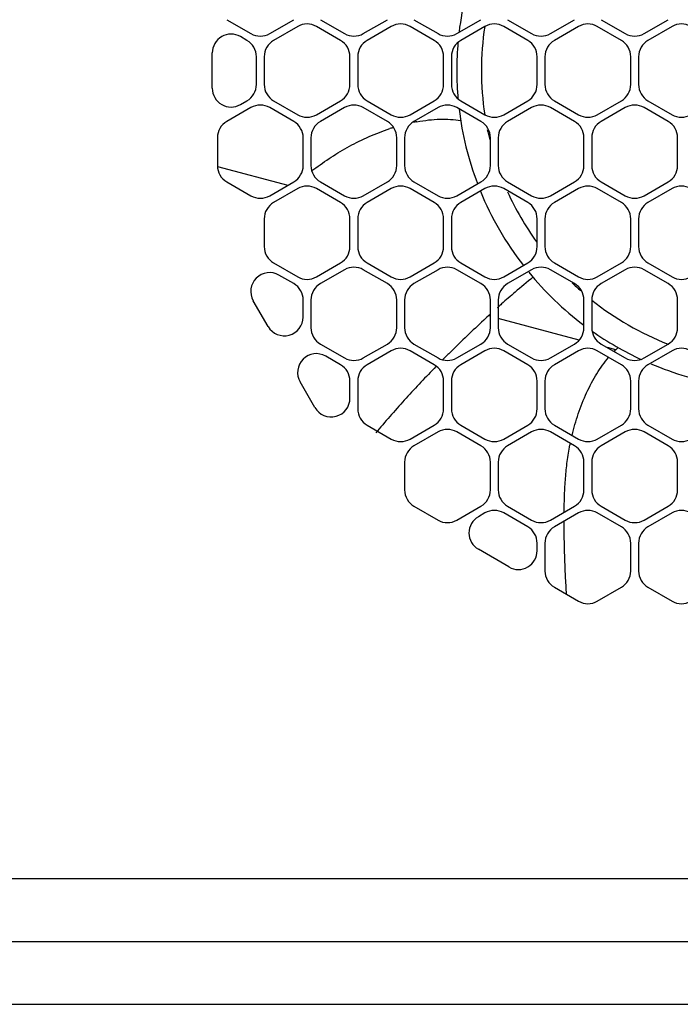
# Model space of a CAD drawing. Header units: inches. Extents: x 0 to 34, y 0 to 22.
# Tile 118 of 124: x 29.089 to 29.616, y 4.251 to 5.036. Entities that reach past the tile are written whole.
import ezdxf

# ---------------------------------------------------------------- set-up
doc = ezdxf.new("R2010")
doc.units = ezdxf.units.IN
doc.header["$LTSCALE"] = 1.87
doc.header["$MEASUREMENT"] = 0
doc.layers.get('0').update_dxf_attribs({"linetype": 'CONTINUOUS'})
doc.layers.add('DIMENSIONS', color=7, linetype='CONTINUOUS')
doc.styles.get("Standard").update_dxf_attribs({"font": 'txt', "width": 0.8})
doc.dimstyles.new('DIMSTYLE_1', dxfattribs={"dimtxt": 0.125, "dimasz": 0.18, "dimexe": 0.125, "dimexo": 0.0625, "dimgap": 0.0625, "dimtad": 0, "dimtih": 1, "dimtoh": 1, "dimdec": 3, "dimlfac": 2, "dimzin": 4, "dimdsep": 46, "dimtxsty": 'STANDARD', "dimblk": '_FILLED', "dimblk1": '_FILLED', "dimblk2": '_FILLED', "dimcen": 0.09, "dimadec": 0, "dimazin": 0, "dimtp": 0.001, "dimtm": 0.001, "dimtfac": 1, "dimtdec": 3, "dimtofl": 0, "dimtmove": 0, "dimatfit": 3, "dimldrblk": '_FILLED', "dimfxl": 1, "dimtolj": 1, "dimtzin": 4, "dimarcsym": 0})

# ---------------------------------------------------------------- blocks, each defined once
blk = doc.blocks.new('_FILLED')
at = {"color": 0, "linetype": 'BYBLOCK'}
blk.add_solid([(0, 0), (-1, 0.1736), (-1, -0.1736)], dxfattribs=at)
blk = doc.blocks.new('*D4')
at = {"layer": 'DIMENSIONS', "color": 2, "linetype": 'CONTINUOUS'}
for p, q in [((29.16451, 6.23064), (32.61655, 6.23064)), ((32.49155, 6.23064), (32.49155, 5.36594)), ((32.49155, 4.25125), (32.49155, 5.11594)), ((30.28505, 4.25125), (32.61655, 4.25125))]:
    blk.add_line(p, q, dxfattribs=at)
at = {"layer": 'DIMENSIONS', "color": 2, "linetype": 'CONTINUOUS', "xscale": 0.18, "yscale": 0.18, "zscale": 0.18}
for p, rotation in [((32.49155, 6.23064), 90), ((32.49155, 4.25125), 270)]:
    blk.add_blockref('_FILLED', p, dxfattribs=dict(at, rotation=rotation))
at = {"layer": 'DIMENSIONS', "color": 2, "linetype": 'CONTINUOUS', "insert": (32.49155, 5.30344), "char_height": 0.125, "width": 1.625, "attachment_point": 2, "line_spacing_factor": 0.9}
blk.add_mtext('(3.959{\\Ftxt.shx;\\W1.000000;\\H0.125000; }[100.55])', dxfattribs=at)

msp = doc.modelspace()

# ---------------------------------------------------------------- linework, layer by layer
at = {"color": 7, "linetype": 'CONTINUOUS'}
for p, q in [((29.25424, 5.03632), (29.27345, 5.02523)), ((29.28845, 5.02523), (29.30765, 5.03632)), ((29.32889, 5.03632), (29.3481, 5.02523)), ((29.3631, 5.02523), (29.38231, 5.03632)), ((29.40355, 5.03632), (29.42276, 5.02523)), ((29.43776, 5.02523), (29.45697, 5.03632)), ((29.47821, 5.03632), (29.49741, 5.02523)), ((29.51241, 5.02523), (29.53162, 5.03632)), ((29.55286, 5.03632), (29.57207, 5.02523)), ((29.58707, 5.02523), (29.60628, 5.03632)), ((29.31077, 5.03092), (29.29157, 5.01983)), ((29.34498, 5.01983), (29.32577, 5.03092)), ((29.38543, 5.03092), (29.36622, 5.01983)), ((29.41964, 5.01983), (29.40043, 5.03092)), ((29.46009, 5.03092), (29.44088, 5.01983)), ((29.49429, 5.01983), (29.47509, 5.03092)), ((29.53474, 5.03092), (29.51553, 5.01983)), ((29.56895, 5.01983), (29.54974, 5.03092)), ((29.6094, 5.03092), (29.59019, 5.01983)), ((29.27033, 5.01983), (29.26515, 5.02282)), ((29.24265, 4.98167), (29.24265, 5.00983)), ((29.27783, 4.98466), (29.27783, 5.00684)), ((29.28407, 5.00684), (29.28407, 4.98466)), ((29.35248, 4.98466), (29.35248, 5.00684)), ((29.35872, 5.00684), (29.35872, 4.98466)), ((29.42714, 4.98466), (29.42714, 5.00684)), ((29.43338, 5.00684), (29.43338, 4.98466)), ((29.50179, 4.98466), (29.50179, 5.00684)), ((29.50803, 5.00684), (29.50803, 4.98466)), ((29.57645, 4.98466), (29.57645, 5.00684)), ((29.58269, 5.00684), (29.58269, 4.98466)), ((29.26515, 4.96868), (29.27033, 4.97167)), ((29.29157, 4.97167), (29.31077, 4.96058)), ((29.32577, 4.96058), (29.34498, 4.97167)), ((29.36622, 4.97167), (29.38543, 4.96058)), ((29.40043, 4.96058), (29.41964, 4.97167)), ((29.44088, 4.97167), (29.46009, 4.96058)), ((29.47509, 4.96058), (29.49429, 4.97167)), ((29.51553, 4.97167), (29.53474, 4.96058)), ((29.54974, 4.96058), (29.56895, 4.97167)), ((29.59019, 4.97167), (29.6094, 4.96058)), ((29.27345, 4.96627), (29.25424, 4.95518)), ((29.30765, 4.95518), (29.28845, 4.96627)), ((29.3481, 4.96627), (29.32889, 4.95518)), ((29.38231, 4.95518), (29.3631, 4.96627)), ((29.42276, 4.96627), (29.40355, 4.95518)), ((29.45697, 4.95518), (29.43776, 4.96627)), ((29.49741, 4.96627), (29.47821, 4.95518)), ((29.53162, 4.95518), (29.51241, 4.96627)), ((29.57207, 4.96627), (29.55286, 4.95518)), ((29.60628, 4.95518), (29.58707, 4.96627)), ((29.24674, 4.94219), (29.24674, 4.92001)), ((29.31515, 4.92001), (29.31515, 4.94219)), ((29.32139, 4.94219), (29.32139, 4.92001)), ((29.38981, 4.92001), (29.38981, 4.94219)), ((29.39605, 4.94219), (29.39605, 4.92001)), ((29.46447, 4.92001), (29.46447, 4.94219)), ((29.47071, 4.94219), (29.47071, 4.92001)), ((29.53912, 4.92001), (29.53912, 4.94219)), ((29.54536, 4.94219), (29.54536, 4.92001)), ((29.61378, 4.92001), (29.61378, 4.94219)), ((29.24686, 4.91931), (29.30293, 4.90429)), ((29.25424, 4.90702), (29.27345, 4.89593)), ((29.28845, 4.89593), (29.30765, 4.90702)), ((29.32889, 4.90702), (29.3481, 4.89593)), ((29.3631, 4.89593), (29.38231, 4.90702)), ((29.40355, 4.90702), (29.42276, 4.89593)), ((29.43776, 4.89593), (29.45697, 4.90702)), ((29.47821, 4.90702), (29.49741, 4.89593)), ((29.51241, 4.89593), (29.53162, 4.90702)), ((29.55286, 4.90702), (29.57207, 4.89593)), ((29.58707, 4.89593), (29.60628, 4.90702)), ((29.31077, 4.90161), (29.29157, 4.89052)), ((29.34498, 4.89052), (29.32577, 4.90161)), ((29.38543, 4.90161), (29.36622, 4.89052)), ((29.41964, 4.89052), (29.40043, 4.90161)), ((29.46009, 4.90161), (29.44088, 4.89052)), ((29.49429, 4.89052), (29.47509, 4.90161)), ((29.53474, 4.90161), (29.51553, 4.89052)), ((29.56895, 4.89052), (29.54974, 4.90161)), ((29.6094, 4.90161), (29.59019, 4.89052)), ((29.28407, 4.87753), (29.28407, 4.85535)), ((29.35248, 4.85535), (29.35248, 4.87753)), ((29.35872, 4.87753), (29.35872, 4.85535)), ((29.42714, 4.85535), (29.42714, 4.87753)), ((29.43338, 4.87753), (29.43338, 4.85535)), ((29.50179, 4.85535), (29.50179, 4.87753)), ((29.50803, 4.87753), (29.50803, 4.85535)), ((29.57645, 4.85535), (29.57645, 4.87753)), ((29.58269, 4.87753), (29.58269, 4.85535)), ((29.29157, 4.84236), (29.31077, 4.83127)), ((29.32577, 4.83127), (29.34498, 4.84236)), ((29.3481, 4.83696), (29.32889, 4.82587)), ((29.38231, 4.82587), (29.3631, 4.83696)), ((29.36622, 4.84236), (29.38543, 4.83127)), ((29.40043, 4.83127), (29.41964, 4.84236)), ((29.42276, 4.83696), (29.40355, 4.82587)), ((29.45697, 4.82587), (29.43776, 4.83696)), ((29.44088, 4.84236), (29.46009, 4.83127)), ((29.47509, 4.83127), (29.49429, 4.84236)), ((29.49741, 4.83696), (29.47821, 4.82587)), ((29.53162, 4.82587), (29.51241, 4.83696)), ((29.51553, 4.84236), (29.53474, 4.83127)), ((29.54974, 4.83127), (29.56895, 4.84236)), ((29.57207, 4.83696), (29.55286, 4.82587)), ((29.60628, 4.82587), (29.58707, 4.83696)), ((29.59019, 4.84236), (29.6094, 4.83127)), ((29.30765, 4.82587), (29.29585, 4.83268)), ((29.31515, 4.79925), (29.31515, 4.81288)), ((29.32139, 4.81288), (29.32139, 4.7907)), ((29.38981, 4.7907), (29.38981, 4.81288)), ((29.39605, 4.81288), (29.39605, 4.7907)), ((29.46447, 4.7907), (29.46447, 4.81288)), ((29.47071, 4.81288), (29.47071, 4.7907)), ((29.53912, 4.7907), (29.53912, 4.81288)), ((29.54536, 4.81288), (29.54536, 4.7907)), ((29.61378, 4.7907), (29.61378, 4.81288)), ((29.28716, 4.79175), (29.27536, 4.81219)), ((29.47038, 4.80693), (29.46996, 4.80657)), ((29.46447, 4.79987), (29.46336, 4.80016)), ((29.53538, 4.78086), (29.47071, 4.79819)), ((29.32889, 4.77771), (29.3481, 4.76662)), ((29.3631, 4.76662), (29.38231, 4.77771)), ((29.40355, 4.77771), (29.42276, 4.76662)), ((29.43776, 4.76662), (29.45697, 4.77771)), ((29.47821, 4.77771), (29.49741, 4.76662)), ((29.51241, 4.76662), (29.53162, 4.77771)), ((29.55286, 4.77771), (29.57207, 4.76662)), ((29.56455, 4.77305), (29.5578, 4.77486)), ((29.58707, 4.76662), (29.60628, 4.77771)), ((29.34498, 4.76121), (29.33318, 4.76803)), ((29.38543, 4.7723), (29.36622, 4.76121)), ((29.41964, 4.76121), (29.40043, 4.7723)), ((29.46009, 4.7723), (29.44088, 4.76121)), ((29.49429, 4.76121), (29.47509, 4.7723)), ((29.53474, 4.7723), (29.51553, 4.76121)), ((29.56895, 4.76121), (29.54974, 4.7723)), ((29.6094, 4.7723), (29.59019, 4.76121)), ((29.32449, 4.72709), (29.31269, 4.74754)), ((29.35248, 4.73459), (29.35248, 4.74822)), ((29.35872, 4.74822), (29.35872, 4.72604)), ((29.42714, 4.72604), (29.42714, 4.74822)), ((29.43338, 4.74822), (29.43338, 4.72604)), ((29.50179, 4.72604), (29.50179, 4.74822)), ((29.50803, 4.74822), (29.50803, 4.72604)), ((29.57645, 4.72604), (29.57645, 4.74822)), ((29.58269, 4.74822), (29.58269, 4.72604)), ((29.36622, 4.71305), (29.38543, 4.70196)), ((29.40043, 4.70196), (29.41964, 4.71305)), ((29.44088, 4.71305), (29.46009, 4.70196)), ((29.47509, 4.70196), (29.49429, 4.71305)), ((29.51553, 4.71305), (29.53474, 4.70196)), ((29.54974, 4.70196), (29.56895, 4.71305)), ((29.59019, 4.71305), (29.6094, 4.70196)), ((29.37441, 4.70843), (29.37316, 4.70695)), ((29.42276, 4.70765), (29.40355, 4.69656)), ((29.45697, 4.69656), (29.43776, 4.70765)), ((29.49741, 4.70765), (29.47821, 4.69656)), ((29.53162, 4.69656), (29.51241, 4.70765)), ((29.57207, 4.70765), (29.55286, 4.69656)), ((29.60628, 4.69656), (29.58707, 4.70765)), ((29.39605, 4.68357), (29.39605, 4.66139)), ((29.46447, 4.66139), (29.46447, 4.68357)), ((29.47071, 4.68357), (29.47071, 4.66139)), ((29.53912, 4.66139), (29.53912, 4.68357)), ((29.54536, 4.68357), (29.54536, 4.66139)), ((29.61378, 4.66139), (29.61378, 4.68357)), ((29.40355, 4.6484), (29.42276, 4.63731)), ((29.43776, 4.63731), (29.45697, 4.6484)), ((29.47821, 4.6484), (29.49741, 4.63731)), ((29.51241, 4.63731), (29.53162, 4.6484)), ((29.55286, 4.6484), (29.57207, 4.63731)), ((29.58707, 4.63731), (29.60628, 4.6484)), ((29.46009, 4.64299), (29.45491, 4.64001)), ((29.49429, 4.6319), (29.47509, 4.64299)), ((29.53474, 4.64299), (29.51553, 4.6319)), ((29.56895, 4.6319), (29.54974, 4.64299)), ((29.6094, 4.64299), (29.59019, 4.6319)), ((29.50179, 4.61294), (29.50179, 4.61891)), ((29.50803, 4.61891), (29.50803, 4.59673)), ((29.57645, 4.59673), (29.57645, 4.61891)), ((29.58269, 4.61891), (29.58269, 4.59673)), ((29.47929, 4.59995), (29.45491, 4.61403)), ((29.51553, 4.58374), (29.53474, 4.57265)), ((29.54974, 4.57265), (29.56895, 4.58374)), ((29.59019, 4.58374), (29.6094, 4.57265)), ((30.6678, 4.35125), (26.9653, 4.35125)), ((28.87905, 4.30125), (30.25405, 4.30125)), ((28.87905, 4.25125), (30.25405, 4.25125))]:
    msp.add_line(p, q, dxfattribs=at)
for centre, radius, start, end in [((29.69155, 4.9958), 0.25394, 159.2705, 173.03296), ((29.31827, 5.01793), 0.015, 60, 120), ((29.39293, 5.01793), 0.015, 60, 120), ((29.46759, 5.01793), 0.015, 60, 120), ((29.54224, 5.01793), 0.015, 60, 120), ((29.6169, 5.01793), 0.015, 60, 120), ((29.25765, 5.00983), 0.015, 60, 180), ((29.28095, 5.03822), 0.015, 240, 300), ((29.3556, 5.03822), 0.015, 240, 300), ((29.43026, 5.03822), 0.015, 240, 300), ((29.69155, 4.9958), 0.23425, 171.36842, 188.65366), ((29.50491, 5.03822), 0.015, 240, 300), ((29.57957, 5.03822), 0.015, 240, 300), ((29.26283, 5.00684), 0.015, 0, 60), ((29.29907, 5.00684), 0.015, 120, 180), ((29.33748, 5.00684), 0.015, 0, 60), ((29.37372, 5.00684), 0.015, 120, 180), ((29.41214, 5.00684), 0.015, 0, 60), ((29.44838, 5.00684), 0.015, 120, 180), ((29.69155, 4.9958), 0.25394, 174.83423, 185.18424), ((29.48679, 5.00684), 0.015, 0, 60), ((29.52303, 5.00684), 0.015, 120, 180), ((29.56145, 5.00684), 0.015, 0, 60), ((29.59769, 5.00684), 0.015, 120, 180), ((29.25765, 4.98167), 0.015, 180, 300), ((29.26283, 4.98466), 0.015, 300, 360), ((29.29907, 4.98466), 0.015, 180, 240), ((29.33748, 4.98466), 0.015, 300, 360), ((29.37372, 4.98466), 0.015, 180, 240), ((29.41214, 4.98466), 0.015, 300, 360), ((29.44838, 4.98466), 0.015, 180, 240), ((29.48679, 4.98466), 0.015, 300, 360), ((29.52303, 4.98466), 0.015, 180, 240), ((29.56145, 4.98466), 0.015, 300, 360), ((29.59769, 4.98466), 0.015, 180, 240), ((29.28095, 4.95327), 0.015, 60, 120), ((29.3556, 4.95327), 0.015, 60, 120), ((29.43026, 4.95327), 0.015, 60, 120), ((29.69155, 4.9958), 0.25394, 186.98621, 200.75048), ((29.50491, 4.95327), 0.015, 60, 120), ((29.57957, 4.95327), 0.015, 60, 120), ((29.26174, 4.94219), 0.015, 120, 180), ((29.30015, 4.94219), 0.015, 0, 60), ((29.31827, 4.97357), 0.015, 240, 300), ((29.33639, 4.94219), 0.015, 120, 180), ((29.37481, 4.94219), 0.015, 0, 60), ((29.39293, 4.97357), 0.015, 240, 300), ((29.41105, 4.94219), 0.015, 120, 180), ((29.43212, 4.81016), 0.14719, 100.2757, 101.63063), ((29.44947, 4.94219), 0.015, 0, 60), ((29.46759, 4.97357), 0.015, 240, 300), ((29.48571, 4.94219), 0.015, 120, 180), ((29.52412, 4.94219), 0.015, 0, 60), ((29.54224, 4.97357), 0.015, 240, 300), ((29.56036, 4.94219), 0.015, 120, 180), ((29.59878, 4.94219), 0.015, 0, 60), ((29.6169, 4.97357), 0.015, 240, 300), ((29.43912, 4.78325), 0.17502, 107.74278, 108.2354), ((29.43827, 4.78589), 0.17225, 107.26567, 107.74276), ((29.69155, 4.9958), 0.23425, 191.54966, 193.65896), ((29.26174, 4.92001), 0.015, 180, 240), ((29.30015, 4.92001), 0.015, 300, 360), ((29.33639, 4.92001), 0.015, 180, 240), ((29.56236, 4.59144), 0.40375, 126.2579, 126.52463), ((29.37481, 4.92001), 0.015, 300, 360), ((29.41105, 4.92001), 0.015, 180, 240), ((29.44947, 4.92001), 0.015, 300, 360), ((29.48571, 4.92001), 0.015, 180, 240), ((29.52412, 4.92001), 0.015, 300, 360), ((29.56036, 4.92001), 0.015, 180, 240), ((29.59878, 4.92001), 0.015, 300, 360), ((29.31827, 4.88862), 0.015, 60, 120), ((29.39293, 4.88862), 0.015, 60, 120), ((29.69155, 4.9958), 0.25394, 202.24618, 217.76502), ((29.46759, 4.88862), 0.015, 60, 120), ((29.69155, 4.9958), 0.23425, 204.39046, 215.70144), ((29.54224, 4.88862), 0.015, 60, 120), ((29.6169, 4.88862), 0.015, 60, 120), ((29.28095, 4.90892), 0.015, 240, 300), ((29.3556, 4.90892), 0.015, 240, 300), ((29.43026, 4.90892), 0.015, 240, 300), ((29.50491, 4.90892), 0.015, 240, 300), ((29.57957, 4.90892), 0.015, 240, 300), ((29.29907, 4.87753), 0.015, 120, 180), ((29.33748, 4.87753), 0.015, 0, 60), ((29.37372, 4.87753), 0.015, 120, 180), ((29.41214, 4.87753), 0.015, 0, 60), ((29.44838, 4.87753), 0.015, 120, 180), ((29.48679, 4.87753), 0.015, 0, 60), ((29.52303, 4.87753), 0.015, 120, 180), ((29.56145, 4.87753), 0.015, 0, 60), ((29.59769, 4.87753), 0.015, 120, 180), ((29.29907, 4.85535), 0.015, 180, 240), ((29.33748, 4.85535), 0.015, 300, 360), ((29.37372, 4.85535), 0.015, 180, 240), ((29.41214, 4.85535), 0.015, 300, 360), ((29.44838, 4.85535), 0.015, 180, 240), ((29.48679, 4.85535), 0.015, 300, 360), ((29.52303, 4.85535), 0.015, 180, 240), ((29.56145, 4.85535), 0.015, 300, 360), ((29.59769, 4.85535), 0.015, 180, 240), ((29.3556, 4.82397), 0.015, 60, 120), ((29.43026, 4.82397), 0.015, 60, 120), ((29.50491, 4.82397), 0.015, 60, 120), ((29.57957, 4.82397), 0.015, 60, 120), ((29.28835, 4.81969), 0.015, 60, 210), ((29.31827, 4.84426), 0.015, 240, 300), ((29.39293, 4.84426), 0.015, 240, 300), ((29.46759, 4.84426), 0.015, 240, 300), ((29.89063, 4.34456), 0.62477, 128.88253, 130.58403), ((29.69155, 4.9958), 0.25394, 219.29548, 233.05557), ((29.54224, 4.84426), 0.015, 240, 300), ((29.6169, 4.84426), 0.015, 240, 300), ((29.30015, 4.81288), 0.015, 0, 60), ((29.33639, 4.81288), 0.015, 120, 180), ((29.37481, 4.81288), 0.015, 0, 60), ((29.41105, 4.81288), 0.015, 120, 180), ((29.44947, 4.81288), 0.015, 0, 60), ((29.48571, 4.81288), 0.015, 120, 180), ((29.69155, 4.9958), 0.23425, 226.26877, 228.59212), ((29.52412, 4.81288), 0.015, 0, 60), ((29.56036, 4.81288), 0.015, 120, 180), ((29.59878, 4.81288), 0.015, 0, 60), ((29.97459, 4.24608), 0.75418, 130.56106, 131.64099), ((29.69155, 4.9958), 0.23425, 231.36713, 248.64042), ((30.03379, 4.17919), 0.8435, 131.62749, 131.90885), ((29.30015, 4.79925), 0.015, 210, 360), ((30.15628, 4.04425), 1.02575, 132.42935, 132.81287), ((29.33639, 4.7907), 0.015, 180, 240), ((29.37481, 4.7907), 0.015, 300, 360), ((29.41105, 4.7907), 0.015, 180, 240), ((30.22652, 3.96807), 1.12936, 132.80034, 134.64826), ((29.44947, 4.7907), 0.015, 300, 360), ((29.48571, 4.7907), 0.015, 180, 240), ((29.52412, 4.7907), 0.015, 300, 360), ((29.56036, 4.7907), 0.015, 180, 240), ((29.59878, 4.7907), 0.015, 300, 360), ((29.69155, 4.9958), 0.25394, 234.93208, 245.15101), ((29.39293, 4.75931), 0.015, 60, 120), ((29.46759, 4.75931), 0.015, 60, 120), ((29.54224, 4.75931), 0.015, 60, 120), ((29.60882, 4.72613), 0.06456, 131.03611, 133.33426), ((29.6169, 4.75931), 0.015, 60, 120), ((29.32568, 4.75504), 0.015, 60, 210), ((29.3556, 4.77961), 0.015, 240, 300), ((29.43026, 4.77961), 0.015, 240, 300), ((30.15949, 4.03648), 1.0336, 134.66962, 135.15315), ((29.50491, 4.77961), 0.015, 240, 300), ((29.61231, 4.72244), 0.06964, 133.33812, 134.89249), ((29.57957, 4.77961), 0.015, 240, 300), ((29.33748, 4.74822), 0.015, 0, 60), ((29.37372, 4.74822), 0.015, 120, 180), ((29.41214, 4.74822), 0.015, 0, 60), ((29.44838, 4.74822), 0.015, 120, 180), ((29.48679, 4.74822), 0.015, 0, 60), ((29.52303, 4.74822), 0.015, 120, 180), ((29.56145, 4.74822), 0.015, 0, 60), ((29.59769, 4.74822), 0.015, 120, 180), ((29.69155, 4.9958), 0.25394, 247.03696, 260.67265), ((29.33748, 4.73459), 0.015, 210, 360), ((29.37372, 4.72604), 0.015, 180, 240), ((29.41214, 4.72604), 0.015, 300, 360), ((29.44838, 4.72604), 0.015, 180, 240), ((29.48679, 4.72604), 0.015, 300, 360), ((29.52303, 4.72604), 0.015, 180, 240), ((29.56145, 4.72604), 0.015, 300, 360), ((29.59769, 4.72604), 0.015, 180, 240), ((29.43026, 4.69466), 0.015, 60, 120), ((29.50491, 4.69466), 0.015, 60, 120), ((29.57957, 4.69466), 0.015, 60, 120), ((29.39293, 4.71495), 0.015, 240, 300), ((29.41105, 4.68357), 0.015, 120, 180), ((29.44947, 4.68357), 0.015, 0, 60), ((29.46759, 4.71495), 0.015, 240, 300), ((29.48571, 4.68357), 0.015, 120, 180), ((29.72389, 4.65848), 0.19974, 168.44438, 168.80616), ((29.52412, 4.68357), 0.015, 0, 60), ((29.54224, 4.71495), 0.015, 240, 300), ((29.56036, 4.68357), 0.015, 120, 180), ((29.59878, 4.68357), 0.015, 0, 60), ((29.6169, 4.71495), 0.015, 240, 300), ((29.41105, 4.66139), 0.015, 180, 240), ((29.44947, 4.66139), 0.015, 300, 360), ((29.48571, 4.66139), 0.015, 180, 240), ((29.52412, 4.66139), 0.015, 300, 360), ((29.56036, 4.66139), 0.015, 180, 240), ((29.59878, 4.66139), 0.015, 300, 360), ((29.46241, 4.62702), 0.015, 120, 240), ((29.46759, 4.63), 0.015, 60, 120), ((29.54224, 4.63), 0.015, 60, 120), ((29.6169, 4.63), 0.015, 60, 120), ((29.43026, 4.6503), 0.015, 240, 300), ((29.50491, 4.6503), 0.015, 240, 300), ((29.57957, 4.6503), 0.015, 240, 300), ((29.48679, 4.61891), 0.015, 0, 60), ((29.52303, 4.61891), 0.015, 120, 180), ((29.56145, 4.61891), 0.015, 0, 60), ((29.59769, 4.61891), 0.015, 120, 180), ((29.48679, 4.61294), 0.015, 240, 360), ((29.52303, 4.59673), 0.015, 180, 240), ((29.56145, 4.59673), 0.015, 300, 360), ((29.59769, 4.59673), 0.015, 180, 240), ((29.54224, 4.58564), 0.015, 240, 300), ((29.6169, 4.58564), 0.015, 240, 300)]:
    msp.add_arc(centre, radius, start, end, dxfattribs=at)
for points, knots in [([(29.40586, 4.95499), (29.40896, 4.95555), (29.41506, 4.95645), (29.42407, 4.9571), (29.43263, 4.95698), (29.43814, 4.95634), (29.44078, 4.95585)], [0, 0, 0, 0, 0.269045, 0.526755, 0.770929, 1, 1, 1, 1]), ([(29.32358, 4.91701), (29.32814, 4.92035), (29.33742, 4.92685), (29.34958, 4.93418), (29.35975, 4.93946), (29.3677, 4.94316), (29.37592, 4.94654), (29.38152, 4.94854), (29.38435, 4.94948)], [0, 0, 0, 0, 0.245461, 0.49053, 0.615107, 0.742076, 0.870809, 1, 1, 1, 1]), ([(29.52962, 4.7049), (29.53032, 4.7078), (29.53185, 4.7136), (29.53454, 4.7222), (29.53765, 4.73065), (29.54117, 4.73884), (29.54506, 4.74667), (29.54929, 4.75404), (29.55383, 4.76086), (29.55712, 4.76508), (29.55881, 4.76707)], [0, 0, 0, 0, 0.129272, 0.259748, 0.390096, 0.519067, 0.645544, 0.768484, 0.886917, 1, 1, 1, 1]), ([(29.42109, 4.75972), (29.41705, 4.75559), (29.40903, 4.74726), (29.39332, 4.7303), (29.38188, 4.71726), (29.37441, 4.70843)], [0, 0, 0, 0, 0.249954, 0.49994, 1, 1, 1, 1]), ([(29.52336, 4.64367), (29.52341, 4.64825), (29.52359, 4.65729), (29.5243, 4.67076), (29.52565, 4.68407), (29.52708, 4.69286), (29.52795, 4.69725)], [0, 0, 0, 0, 0.255158, 0.503992, 0.750828, 1, 1, 1, 1]), ([(29.52525, 4.57809), (29.52494, 4.58298), (29.52437, 4.59278), (29.52377, 4.60746), (29.5234, 4.62203), (29.52331, 4.63167), (29.52331, 4.63645)], [0, 0, 0, 0, 0.251693, 0.504409, 0.754805, 1, 1, 1, 1])]:
    msp.add_open_spline(points, degree=3, knots=knots, dxfattribs=at)

# ---------------------------------------------------------------- dimensions: what is measured, and where the dimension line sits
at = {"layer": 'DIMENSIONS', "color": 2, "linetype": 'CONTINUOUS'}
dim = msp.add_linear_dim(base=(32.49155, 4.25125), p1=(29.10201, 6.23064), p2=(30.22255, 4.25125), angle=270, text='(<>)', dimstyle='DIMSTYLE_1', dxfattribs=at)
dim.commit()
dim.dimension.update_dxf_attribs({"geometry": '*D4', "text_midpoint": (32.49155, 5.24094), "dimtype": 160})

doc.saveas('drawing.dxf')
